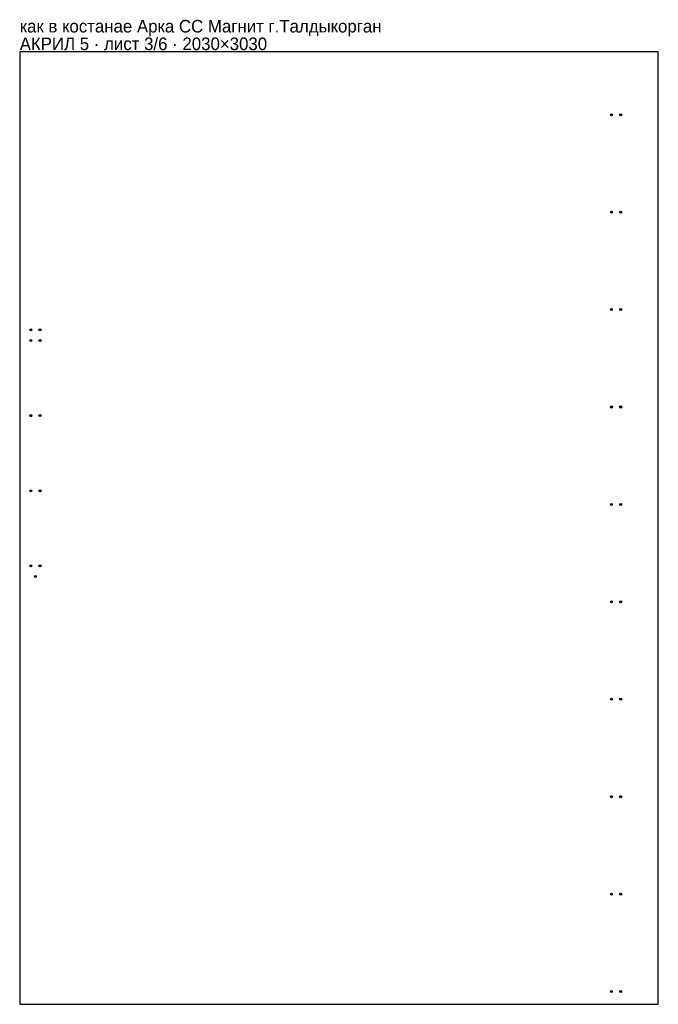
# Model space of a CAD drawing. Header units: millimetres. Extents: x 0 to 2030, y 0 to 3132.
import ezdxf

# ---------------------------------------------------------------- set-up
doc = ezdxf.new("R2010")
doc.units = ezdxf.units.MM
doc.layers.add('INFO', color=7, linetype='Continuous')

msp = doc.modelspace()

# ---------------------------------------------------------------- linework, layer by layer
msp.add_lwpolyline([(0, 0), (2030, 0), (2030, 3030), (0, 3030)], close=True)
for centre, radius in [((1881.499566, 2829.400156), 3.25), ((1881.499566, 2829.400156), 1.6), ((1910.499566, 2829.400156), 3.25), ((1910.499566, 2829.400156), 1.6), ((1881.499566, 2519.533156), 3.25), ((1881.499566, 2519.533156), 1.6), ((1910.499566, 2519.533156), 3.25), ((1910.499566, 2519.533156), 1.6), ((1881.499566, 2209.666156), 3.25), ((1881.499566, 2209.666156), 1.6), ((1910.499566, 2209.666156), 3.25), ((1910.499566, 2209.666156), 1.6), ((35.5172, 2145.2188), 3.25), ((35.5172, 2145.2188), 1.6), ((64.5172, 2145.2188), 3.25), ((64.5172, 2145.2188), 1.6), ((35.5352, 2111.1468), 3.25), ((35.5352, 2111.1468), 1.6), ((64.5002, 2111.3688), 3.25), ((64.5002, 2111.3688), 1.6), ((1881.499566, 1899.800156), 3.25), ((1881.499566, 1899.800156), 1.6), ((1910.499566, 1899.800156), 3.25), ((1910.499566, 1899.800156), 1.6), ((35.5352, 1872.1948), 3.25), ((35.5352, 1872.1948), 1.6), ((64.5002, 1872.4358), 3.25), ((64.5002, 1872.4358), 1.6), ((35.5352, 1633.2428), 3.25), ((35.5352, 1633.2428), 1.6), ((64.5002, 1633.5028), 3.25), ((64.5002, 1633.5028), 1.6), ((1881.499566, 1589.933156), 3.25), ((1881.499566, 1589.933156), 1.6), ((1910.499566, 1589.933156), 3.25), ((1910.499566, 1589.933156), 1.6), ((35.5352, 1394.2898), 3.25), ((35.5352, 1394.2898), 1.6), ((64.5002, 1394.5688), 3.25), ((64.5002, 1394.5688), 1.6), ((50.0002, 1360.4848), 3.25), ((50.0002, 1360.4848), 1.6), ((1881.499566, 1280.066156), 3.25), ((1881.499566, 1280.066156), 1.6), ((1910.499566, 1280.066156), 3.25), ((1910.499566, 1280.066156), 1.6), ((1881.499566, 970.200156), 3.25), ((1881.499566, 970.200156), 1.6), ((1910.499566, 970.200156), 3.25), ((1910.499566, 970.200156), 1.6), ((1881.499566, 660.333156), 3.25), ((1881.499566, 660.333156), 1.6), ((1910.499566, 660.333156), 3.25), ((1910.499566, 660.333156), 1.6), ((1881.499566, 350.466156), 3.25), ((1881.499566, 350.466156), 1.6), ((1910.499566, 350.466156), 3.25), ((1910.499566, 350.466156), 1.6), ((1881.499566, 40.600156), 3.25), ((1881.499566, 40.600156), 1.6), ((1910.499566, 40.600156), 3.25), ((1910.499566, 40.600156), 1.6)]:
    msp.add_circle(centre, radius)

# ---------------------------------------------------------------- texts
at = {"layer": 'INFO'}
for s, p in [('как в костанае Арка СС Магнит г.Талдыкорган', (0, 3091)), ('АКРИЛ 5 · лист 3/6 · 2030×3030', (0, 3035))]:
    msp.add_text(s, height=40, dxfattribs=at).set_placement(p)

doc.saveas('drawing.dxf')
